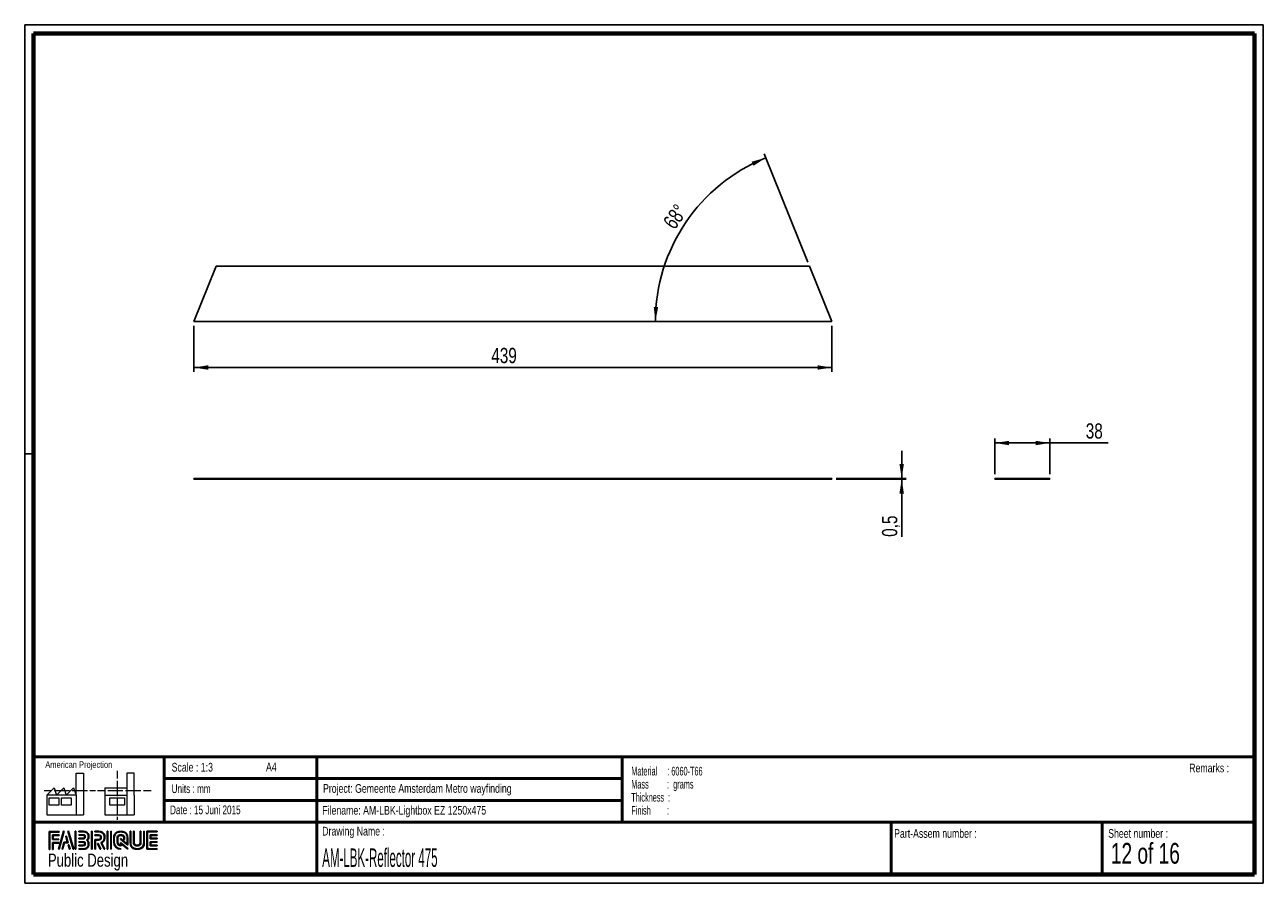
# Paper-space layout 'Reflector Side' of a CAD drawing. Header units: millimetres. Extents: x 7 to 291, y 7 to 204.
import ezdxf

# ---------------------------------------------------------------- set-up
doc = ezdxf.new("R2010")
doc.units = ezdxf.units.MM
for name, color, linetype in [('LAYER1', 7, 'Continuous'), ('LAYER2', 7, 'Continuous'), ('LOGO', 7, 'Continuous')]:
    doc.layers.add(name, color=color, linetype=linetype)
doc.styles.add('SLDTEXTSTYLE0', font='TXT', dxfattribs={"width": 0.7})
doc.styles.add('SLDTEXTSTYLE1', font='TXT', dxfattribs={"width": 0.75})
doc.styles.add('SLDTEXTSTYLE12', font='TXT', dxfattribs={"width": 0.6875})
doc.styles.add('SLDTEXTSTYLE2', font='TXT', dxfattribs={"width": 0.697368})
doc.styles.add('SLDTEXTSTYLE5', font='TXT', dxfattribs={"width": 0.55})
doc.styles.add('SLDTEXTSTYLE6', font='TXT', dxfattribs={"width": 0.605})
doc.styles.add('SLDTEXTSTYLE7', font='TXT', dxfattribs={"width": 0.549})
doc.styles.add('SLDTEXTSTYLE8', font='TXT', dxfattribs={"width": 0.467045})
doc.dimstyles.new('SLDDIMSTYLE11', dxfattribs={"dimtxt": 3.5, "dimasz": 3.302, "dimexe": 0, "dimexo": 0.0625, "dimgap": 0.875, "dimtad": 1, "dimdec": 1, "dimlfac": 3, "dimrnd": 1e-09, "dimzin": 12, "dimdsep": 46, "dimtxsty": 'SLDTEXTSTYLE1', "dimsah": 1, "dimcen": 0.09, "dimadec": 0, "dimazin": 3, "dimtfac": 1, "dimtdec": 1, "dimtofl": 0, "dimtmove": 0, "dimatfit": 3, "dimfxl": 1, "dimfrac": 2, "dimtolj": 1, "dimtzin": 12, "dimarcsym": 0})
doc.dimstyles.new('SLDDIMSTYLE16', dxfattribs={"dimtxt": 3.5, "dimasz": 3.302, "dimexe": 0, "dimexo": 0.0625, "dimgap": 0.875, "dimtad": 1, "dimdec": 4, "dimlfac": 3, "dimzin": 12, "dimdsep": 46, "dimtxsty": 'SLDTEXTSTYLE1', "dimsah": 1, "dimcen": 0.09, "dimazin": 3, "dimtfac": 1, "dimtofl": 0, "dimtmove": 0, "dimatfit": 3, "dimfxl": 1, "dimfrac": 2, "dimtolj": 1, "dimtzin": 12, "dimarcsym": 0})
doc.dimstyles.new('SLDDIMSTYLE19', dxfattribs={"dimtxt": 3.5, "dimasz": 3.302, "dimexe": 0, "dimexo": 0.0625, "dimgap": 0.875, "dimtad": 1, "dimdec": 1, "dimlfac": 3, "dimrnd": 1e-09, "dimdsep": 46, "dimtxsty": 'SLDTEXTSTYLE1', "dimsah": 1, "dimcen": 0.09, "dimadec": 0, "dimazin": 2, "dimtfac": 1, "dimtdec": 1, "dimtmove": 0, "dimatfit": 0, "dimfxl": 1, "dimfrac": 2, "dimtolj": 1, "dimtzin": 12, "dimarcsym": 0})

# ---------------------------------------------------------------- blocks, each defined once
blk = doc.blocks.new('SW_NOTE_0_49')
at = {"layer": 'LOGO', "color": 0, "char_height": 2, "attachment_point": 1}
for s, insert, style in [('Material     : 6060-T66', (0, 2.58), 'SLDTEXTSTYLE6'), ('Mass         :  grams', (0, -0.42), 'SLDTEXTSTYLE5'), ('Thickness  :', (0, -3.42), 'SLDTEXTSTYLE6'), ('Finish        :', (0, -6.42), 'SLDTEXTSTYLE7')]:
    blk.add_mtext(s, dxfattribs=dict(at, insert=insert, style=style))
blk = doc.blocks.new('_D_46')
at = {"layer": 'LOGO'}
for p, q in [((207.66, 99.68), (207.66, 106.03)), ((192.66, 99.68), (208.66, 99.68)), ((192.66, 99.51), (208.66, 99.51)), ((207.66, 99.68), (207.66, 99.51)), ((207.66, 99.51), (207.66, 86.28))]:
    blk.add_line(p, q, dxfattribs=at)
for points in [[(207.66, 99.68), (208.17, 102.98), (207.15, 102.98)], [(207.66, 99.51), (207.15, 96.21), (208.17, 96.21)]]:
    blk.add_solid(points, dxfattribs=at)
at = {"layer": 'LOGO', "insert": (203.15, 86.28), "char_height": 3.5, "attachment_point": 1, "rotation": 90, "style": 'SLDTEXTSTYLE1'}
blk.add_mtext('0,5', dxfattribs=at)
blk = doc.blocks.new('_D_47')
at = {"layer": 'LOGO'}
for p, q in [((45.32, 134.72), (45.32, 124.13)), ((191.66, 134.72), (191.66, 124.13)), ((191.66, 125.13), (45.32, 125.13))]:
    blk.add_line(p, q, dxfattribs=at)
for points in [[(45.32, 125.13), (48.63, 124.62), (48.63, 125.64)], [(191.66, 125.13), (188.36, 125.64), (188.36, 124.62)]]:
    blk.add_solid(points, dxfattribs=at)
at = {"layer": 'LOGO', "insert": (113.55, 129.64), "char_height": 3.5, "attachment_point": 1, "style": 'SLDTEXTSTYLE1'}
blk.add_mtext('439', dxfattribs=at)
blk = doc.blocks.new('_D_48')
at = {"layer": 'LOGO'}
blk.add_line((186.17, 149.31), (176.12, 174.18), dxfattribs=at)
blk.add_arc((191.66, 135.72), 40.48, 112, 180, dxfattribs=at)
for points in [[(176.49, 173.25), (173.27, 172.36), (173.69, 171.43)], [(151.18, 135.72), (151.82, 139), (150.8, 139.04)]]:
    blk.add_solid(points, dxfattribs=at)
at = {"layer": 'LOGO', "insert": (152.74, 158.58), "char_height": 3.5, "attachment_point": 1, "rotation": 55.0981, "style": 'SLDTEXTSTYLE1'}
blk.add_mtext('68°', dxfattribs=at)
blk = doc.blocks.new('_D_49')
at = {"layer": 'LOGO'}
for p, q in [((229, 100.68), (229, 108.81)), ((241.66, 100.68), (241.66, 108.81)), ((241.66, 107.81), (229, 107.81)), ((241.66, 107.81), (255.04, 107.81))]:
    blk.add_line(p, q, dxfattribs=at)
for points in [[(229, 107.81), (232.3, 107.3), (232.3, 108.31)], [(241.66, 107.81), (238.36, 108.31), (238.36, 107.3)]]:
    blk.add_solid(points, dxfattribs=at)
at = {"layer": 'LOGO', "insert": (249.87, 112.32), "char_height": 3.5, "attachment_point": 1, "style": 'SLDTEXTSTYLE1'}
blk.add_mtext('38', dxfattribs=at)

psp = doc.layouts.new('Reflector Side')

# ---------------------------------------------------------------- hatches: boundary and pattern name
at = {"layer": 'LOGO'}
for points in [[(12.155576, 14.551342), (12.293747, 14.551342), (12.293747, 18.536867), (14.491709, 18.536867), (14.491709, 18.674601), (12.155576, 18.674601)], [(13.054869, 16.924666), (13.054869, 17.755443), (14.491709, 17.755443), (14.491709, 17.893702), (12.916786, 17.893702), (12.916786, 16.786407), (14.355638, 16.786407), (14.355638, 16.924666)], [(15.62158, 18.697376), (15.478684, 18.697376), (14.298935, 14.574117), (14.441481, 14.574117)], [(15.256857, 14.574117), (15.668658, 16.085337), (16.50311, 16.085337), (16.108023, 17.580806), (15.960401, 17.580806), (16.324074, 16.223596), (15.562952, 16.223596), (15.116586, 14.574117)], [(17.783316, 14.574117), (16.603217, 18.697376), (16.456208, 18.697376), (17.638494, 14.574117)], [(18.284547, 14.574117), (18.284547, 18.697376), (18.146201, 18.697376), (18.146201, 14.574117)], [(21.987954, 14.574117), (21.987954, 18.697376), (21.849695, 18.697376), (21.849695, 14.574117)], [(25.63562, 14.574117), (25.63562, 18.697376), (25.497624, 18.697376), (25.497624, 14.574117)], [(26.420107, 14.574117), (26.420107, 18.697376), (26.282198, 18.697376), (26.282198, 14.574117)], [(35.497838, 17.09585), (35.497838, 17.778218), (36.928815, 17.778218), (36.928815, 17.916477), (35.359229, 17.916477), (35.359229, 16.957417), (36.928815, 16.957417), (36.928815, 17.09585)], [(13.054869, 14.551342), (13.054869, 16.005334), (14.355638, 16.005334), (14.355638, 16.143067), (12.916786, 16.143067), (12.916786, 14.551342)], [(16.954901, 14.574117), (16.681797, 15.561354), (16.534087, 15.561354), (16.814805, 14.574117)], [(24.036545, 14.574117), (23.377979, 15.916276), (23.224144, 15.916276), (23.882798, 14.574117)], [(36.928815, 15.356066), (36.928815, 15.4945), (35.497838, 15.4945), (35.497838, 16.176868), (36.928815, 16.176868), (36.928815, 16.314951), (35.359229, 16.314951), (35.359229, 15.356066)]]:
    psp.add_hatch(color=256, dxfattribs=at).paths.add_polyline_path(points, flags=0)
h = psp.add_hatch(color=256, dxfattribs=at)
edge = h.paths.add_edge_path(flags=0)
edge.add_line((18.997192, 14.574117), (20.004205, 14.574117))
edge.add_spline(control_points=[(20.004205, 14.574117), (20.698386, 14.574117), (21.262709, 15.140278), (21.262709, 15.835771), (21.262709, 16.128915), (21.148252, 16.410332), (20.945764, 16.639247), (21.148252, 16.867636), (21.262709, 17.149229), (21.262709, 17.442547), (21.262709, 18.137341), (20.698386, 18.702626), (20.004205, 18.702626)], knot_values=[0, 0, 0, 0, 1, 2, 3, 4, 5, 6, 7, 8, 9, 10, 10, 10, 10], weights=[1, 1, 1, 1, 1, 1, 1, 1, 1, 1, 1, 1, 1], degree=3, periodic=0)
edge.add_line((20.004205, 18.702626), (18.997192, 18.702626))
edge.add_line((18.997192, 18.702626), (18.997192, 18.564542))
edge.add_line((18.997192, 18.564542), (20.004205, 18.564542))
edge.add_spline(control_points=[(20.004205, 18.564542), (20.622081, 18.564542), (21.124713, 18.061211), (21.124713, 17.442547), (21.124713, 17.16533), (21.012093, 16.897038), (20.80803, 16.687025)], knot_values=[0, 0, 0, 0, 1, 2, 3, 4, 4, 4, 4], weights=[1, 1, 1, 1, 1, 1, 1], degree=3, periodic=0)
edge.add_line((20.80803, 16.687025), (20.761127, 16.639247))
edge.add_line((20.761127, 16.639247), (20.80803, 16.590769))
edge.add_spline(control_points=[(20.80803, 16.590769), (21.012093, 16.380931), (21.124713, 16.112639), (21.124713, 15.835771), (21.124713, 15.216233), (20.622081, 14.712376), (20.004205, 14.712376)], knot_values=[0, 0, 0, 0, 1, 2, 3, 4, 4, 4, 4], weights=[1, 1, 1, 1, 1, 1, 1], degree=3, periodic=0)
edge.add_line((20.004205, 14.712376), (18.997192, 14.712376))
edge.add_line((18.997192, 14.712376), (18.997192, 14.574117))
h = psp.add_hatch(color=256, dxfattribs=at)
edge = h.paths.add_edge_path(flags=0)
edge.add_line((18.997192, 16.957067), (20.002192, 16.957067))
edge.add_spline(control_points=[(20.002192, 16.957067), (20.254646, 16.988394), (20.438232, 17.196832), (20.438232, 17.442022), (20.438232, 17.711889), (20.224106, 17.923827), (19.950389, 17.923827)], knot_values=[0, 0, 0, 0, 1, 2, 3, 4, 4, 4, 4], weights=[1, 1, 1, 1, 1, 1, 1], degree=3, periodic=0)
edge.add_line((19.950389, 17.923827), (18.997192, 17.923827))
edge.add_line((18.997192, 17.923827), (18.997192, 17.785569))
edge.add_line((18.997192, 17.785569), (19.950389, 17.785569))
edge.add_spline(control_points=[(19.950389, 17.785569), (20.146489, 17.785569), (20.300236, 17.634709), (20.300236, 17.442022), (20.300236, 17.266311), (20.168453, 17.116852), (19.993092, 17.09445)], knot_values=[0, 0, 0, 0, 1, 2, 3, 4, 4, 4, 4], weights=[1, 1, 1, 1, 1, 1, 1], degree=3, periodic=0)
edge.add_line((19.993092, 17.09445), (18.997192, 17.094975))
edge.add_line((18.997192, 17.094975), (18.997192, 16.957067))
h = psp.add_hatch(color=256, dxfattribs=at)
edge = h.paths.add_edge_path(flags=0)
edge.add_line((24.757853, 14.574117), (24.911337, 14.574117))
edge.add_line((24.911337, 14.574117), (24.186792, 16.04946))
edge.add_spline(control_points=[(24.186792, 16.04946), (24.64252, 16.292725), (24.938114, 16.76683), (24.938114, 17.287312), (24.938114, 18.064711), (24.306674, 18.697376), (23.530676, 18.697376)], knot_values=[0, 0, 0, 0, 1, 2, 3, 4, 4, 4, 4], weights=[1, 1, 1, 1, 1, 1, 1], degree=3, periodic=0)
edge.add_line((23.530676, 18.697376), (22.634095, 18.697376))
edge.add_line((22.634095, 18.697376), (22.634095, 18.559642))
edge.add_line((22.634095, 18.559642), (23.530676, 18.559642))
edge.add_spline(control_points=[(23.530676, 18.559642), (24.23072, 18.559642), (24.800205, 17.988756), (24.800205, 17.287312), (24.800205, 16.796057), (24.513362, 16.343828), (24.06866, 16.13539)], knot_values=[0, 0, 0, 0, 1, 2, 3, 4, 4, 4, 4], weights=[1, 1, 1, 1, 1, 1, 1], degree=3, periodic=0)
edge.add_line((24.06866, 16.13539), (24.005043, 16.105638))
edge.add_line((24.005043, 16.105638), (24.757853, 14.574117))
h = psp.add_hatch(color=256, dxfattribs=at)
edge = h.paths.add_edge_path(flags=0)
edge.add_line((22.634095, 17.778218), (23.476597, 17.778218))
edge.add_spline(control_points=[(23.476597, 17.778218), (23.744014, 17.778218), (23.96129, 17.558229), (23.96129, 17.287312), (23.96129, 17.016745), (23.744014, 16.796407), (23.476597, 16.796407)], knot_values=[0, 0, 0, 0, 1, 2, 3, 4, 4, 4, 4], weights=[1, 1, 1, 1, 1, 1, 1], degree=3, periodic=0)
edge.add_line((23.476597, 16.796407), (22.634095, 16.796407))
edge.add_line((22.634095, 16.796407), (22.634095, 14.574117))
edge.add_line((22.634095, 14.574117), (22.772091, 14.574117))
edge.add_line((22.772091, 14.574117), (22.772091, 16.658673))
edge.add_line((22.772091, 16.658673), (23.476597, 16.658673))
edge.add_spline(control_points=[(23.476597, 16.658673), (23.820144, 16.658673), (24.099461, 16.940441), (24.099461, 17.287312), (24.099461, 17.634009), (23.820144, 17.916477), (23.476597, 17.916477)], knot_values=[0, 0, 0, 0, 1, 2, 3, 4, 4, 4, 4], weights=[1, 1, 1, 1, 1, 1, 1], degree=3, periodic=0)
edge.add_line((23.476597, 17.916477), (22.634095, 17.916477))
edge.add_line((22.634095, 17.916477), (22.634095, 17.778218))
h = psp.add_hatch(color=256, dxfattribs=at)
edge = h.paths.add_edge_path(flags=0)
edge.add_line((30.22642, 15.560479), (30.226945, 17.065398))
edge.add_spline(control_points=[(30.226945, 17.065398), (30.226945, 17.96548), (29.4961, 18.697376), (28.598031, 18.697376), (27.699087, 18.697376), (26.968066, 17.96548), (26.968066, 17.065398)], knot_values=[0, 0, 0, 0, 1, 2, 3, 4, 4, 4, 4], weights=[1, 1, 1, 1, 1, 1, 1], degree=3, periodic=0)
edge.add_line((26.968066, 17.065398), (26.968066, 16.20627))
edge.add_spline(control_points=[(26.968066, 16.20627), (26.968066, 15.306538), (27.698649, 14.574117), (28.596981, 14.574117)], knot_values=[1, 1, 1, 1, 2, 2, 2, 2], weights=[1, 1, 1, 1], degree=3, periodic=0)
edge.add_line((28.596981, 14.574117), (28.596981, 14.712376))
edge.add_spline(control_points=[(28.596981, 14.712376), (27.774779, 14.712376), (27.106325, 15.382843), (27.106325, 16.20627)], knot_values=[3, 3, 3, 3, 4, 4, 4, 4], weights=[1, 1, 1, 1], degree=3, periodic=0)
edge.add_line((27.106325, 16.20627), (27.106325, 17.065398))
edge.add_spline(control_points=[(27.106325, 17.065398), (27.106325, 17.88935), (27.775392, 18.559642), (28.598031, 18.559642), (29.41997, 18.559642), (30.088599, 17.88935), (30.088599, 17.065398)], knot_values=[0, 0, 0, 0, 1, 2, 3, 4, 4, 4, 4], weights=[1, 1, 1, 1, 1, 1, 1], degree=3, periodic=0)
edge.add_spline(control_points=[(30.088599, 17.065398), (30.088599, 16.066436), (30.088599, 15.840147), (29.894425, 15.988381), (28.526714, 17.052798)], knot_values=[0, 0, 0, 0, 1, 2, 2, 2, 2], weights=[1, 1, 1, 1, 1], degree=3, periodic=0)
edge.add_line((28.526714, 17.052798), (28.526714, 16.886712))
edge.add_line((28.526714, 16.886712), (30.22642, 15.560479))
h = psp.add_hatch(color=256, dxfattribs=at)
edge = h.paths.add_edge_path(flags=0)
edge.add_line((30.22642, 14.574117), (30.22642, 14.766104))
edge.add_line((30.22642, 14.766104), (28.526714, 16.13329))
edge.add_line((28.526714, 16.13329), (28.526714, 15.508151))
edge.add_spline(control_points=[(28.526714, 15.508151), (28.168991, 15.544553), (27.885649, 15.838747), (27.885649, 16.208195)], knot_values=[0, 0, 0, 0, 1, 1, 1, 1], weights=[1, 1, 1, 1], degree=3, periodic=0)
edge.add_line((27.885649, 16.208195), (27.886436, 17.063998))
edge.add_spline(control_points=[(27.886436, 17.063998), (27.886436, 17.457073), (28.205831, 17.777343), (28.598031, 17.777343), (28.989968, 17.777343), (29.309275, 17.457073), (29.309275, 17.063998)], knot_values=[0, 0, 0, 0, 1, 2, 3, 4, 4, 4, 4], weights=[1, 1, 1, 1, 1, 1, 1], degree=3, periodic=0)
edge.add_line((29.309275, 17.063998), (29.308488, 16.826508))
edge.add_line((29.308488, 16.826508), (29.446572, 16.825983))
edge.add_line((29.446572, 16.825983), (29.447097, 17.063648))
edge.add_spline(control_points=[(29.447097, 17.063648), (29.447097, 17.533203), (29.066098, 17.915077), (28.598031, 17.915077), (28.129614, 17.915077), (27.74844, 17.533203), (27.74844, 17.063998)], knot_values=[0, 0, 0, 0, 1, 2, 3, 4, 4, 4, 4], weights=[1, 1, 1, 1, 1, 1, 1], degree=3, periodic=0)
edge.add_line((27.74844, 17.063998), (27.74739, 16.208195))
edge.add_spline(control_points=[(27.74739, 16.208195), (27.74739, 15.738465), (28.127864, 15.355891), (28.595231, 15.355891)], knot_values=[0, 0, 0, 0, 1, 1, 1, 1], weights=[1, 1, 1, 1], degree=3, periodic=0)
edge.add_line((28.595231, 15.355891), (28.66436, 15.355891))
edge.add_line((28.66436, 15.355891), (28.66436, 15.853798))
edge.add_line((28.66436, 15.853798), (30.22642, 14.574117))
h = psp.add_hatch(color=256, dxfattribs=at)
edge = h.paths.add_edge_path(flags=0)
edge.add_line((30.726339, 18.697376), (30.726339, 16.20627))
edge.add_spline(control_points=[(30.726339, 16.20627), (30.726339, 15.306538), (31.45701, 14.574117), (32.355079, 14.574117), (33.25411, 14.574117), (33.984956, 15.306538), (33.984956, 16.20627)], knot_values=[0, 0, 0, 0, 1, 2, 3, 4, 4, 4, 4], weights=[1, 1, 1, 1, 1, 1, 1], degree=3, periodic=0)
edge.add_line((33.984956, 16.20627), (33.984956, 18.697376))
edge.add_line((33.984956, 18.697376), (33.84696, 18.697376))
edge.add_line((33.84696, 18.697376), (33.84696, 16.20627))
edge.add_spline(control_points=[(33.84696, 16.20627), (33.84696, 15.382843), (33.17763, 14.712376), (32.355079, 14.712376), (31.533052, 14.712376), (30.864073, 15.382843), (30.864073, 16.20627)], knot_values=[0, 0, 0, 0, 1, 2, 3, 4, 4, 4, 4], weights=[1, 1, 1, 1, 1, 1, 1], degree=3, periodic=0)
edge.add_line((30.864073, 16.20627), (30.864073, 18.697376))
edge.add_line((30.864073, 18.697376), (30.726339, 18.697376))
h = psp.add_hatch(color=256, dxfattribs=at)
edge = h.paths.add_edge_path(flags=0)
edge.add_line((31.506188, 18.697376), (31.506188, 16.208195))
edge.add_spline(control_points=[(31.506188, 16.208195), (31.506188, 15.738815), (31.886924, 15.356591), (32.355079, 15.356591), (32.823496, 15.356591), (33.204494, 15.738815), (33.204494, 16.208195)], knot_values=[0, 0, 0, 0, 1, 2, 3, 4, 4, 4, 4], weights=[1, 1, 1, 1, 1, 1, 1], degree=3, periodic=0)
edge.add_line((33.204494, 16.208195), (33.204494, 18.697376))
edge.add_line((33.204494, 18.697376), (33.066586, 18.697376))
edge.add_line((33.066586, 18.697376), (33.066586, 16.208195))
edge.add_spline(control_points=[(33.066586, 16.208195), (33.066586, 15.81477), (32.747016, 15.494675), (32.355079, 15.494675), (31.962792, 15.494675), (31.643922, 15.81477), (31.643922, 16.208195)], knot_values=[0, 0, 0, 0, 1, 2, 3, 4, 4, 4, 4], weights=[1, 1, 1, 1, 1, 1, 1], degree=3, periodic=0)
edge.add_line((31.643922, 16.208195), (31.643922, 18.697376))
edge.add_line((31.643922, 18.697376), (31.506188, 18.697376))
h = psp.add_hatch(color=256, dxfattribs=at)
edge = h.paths.add_edge_path(flags=0)
edge.add_line((36.928815, 14.573592), (36.928815, 14.711676))
edge.add_spline(control_points=[(36.928815, 14.711676), (34.865961, 14.711676), (34.736278, 14.711676), (34.736278, 14.842584), (34.736278, 18.428734), (34.736278, 18.559642)], knot_values=[0, 0, 0, 0, 1, 2, 3, 3, 3, 3], weights=[1, 1, 1, 1, 1, 1], degree=3, periodic=0)
edge.add_line((34.736278, 18.559642), (36.928815, 18.559642))
edge.add_line((36.928815, 18.559642), (36.928815, 18.697376))
edge.add_line((36.928815, 18.697376), (34.597932, 18.697376))
edge.add_line((34.597932, 18.697376), (34.597932, 14.573592))
edge.add_line((34.597932, 14.573592), (36.928815, 14.573592))
h = psp.add_hatch(color=256, dxfattribs=at)
edge = h.paths.add_edge_path(flags=0)
edge.add_line((18.997192, 15.346616), (19.950389, 15.346616))
edge.add_spline(control_points=[(19.950389, 15.346616), (20.219556, 15.346616), (20.438232, 15.565905), (20.438232, 15.835771), (20.438232, 16.105813), (20.224106, 16.317402), (19.950389, 16.317402), (19.950214, 16.317402), (18.997017, 16.315476)], knot_values=[0, 0, 0, 0, 1, 2, 3, 4, 5, 6, 6, 6, 6], weights=[1, 1, 1, 1, 1, 1, 1, 1, 1], degree=3, periodic=0)
edge.add_line((18.997017, 16.315476), (18.997192, 16.177393))
edge.add_line((18.997192, 16.177393), (19.950389, 16.179318))
edge.add_spline(control_points=[(19.950389, 16.179318), (20.146489, 16.179318), (20.300236, 16.028283), (20.300236, 15.835771), (20.300236, 15.642034), (20.143339, 15.484349), (19.950389, 15.484349)], knot_values=[0, 0, 0, 0, 1, 2, 3, 4, 4, 4, 4], weights=[1, 1, 1, 1, 1, 1, 1], degree=3, periodic=0)
edge.add_line((19.950389, 15.484349), (18.997192, 15.484349))
edge.add_line((18.997192, 15.484349), (18.997192, 15.346616))

# ---------------------------------------------------------------- linework, layer by layer
at = {"color": 7, "linetype": 'Continuous', "lineweight": 25}
for p, q in [((45.324449, 135.717873), (50.442114, 148.38454)), ((186.540117, 148.38454), (50.442114, 148.38454)), ((186.540117, 148.38454), (191.657782, 135.717873)), ((191.657782, 135.717873), (45.324449, 135.717873)), ((191.657782, 99.679736), (45.324449, 99.679736)), ((45.324449, 99.679736), (45.324449, 99.513069)), ((191.657782, 99.513069), (45.324449, 99.513069)), ((191.657782, 99.679736), (191.657782, 99.513069)), ((228.99621, 99.679736), (228.99621, 99.513069)), ((241.662877, 99.679736), (228.99621, 99.679736)), ((241.662877, 99.513069), (228.99621, 99.513069)), ((241.662877, 99.679736), (241.662877, 99.513069))]:
    psp.add_line(p, q, dxfattribs=at)
at = {"layer": 'LAYER1', "lineweight": 50}
for p, q in [((8.569641, 35.783909), (288.569641, 35.783909)), ((38.569641, 35.783909), (38.569641, 20.783909)), ((73.569641, 35.783909), (73.569641, 8.783909)), ((143.569641, 35.783909), (143.569641, 20.783909)), ((38.569641, 30.783909), (143.569641, 30.783909)), ((38.569641, 25.783909), (143.569641, 25.783909)), ((8.569641, 20.783909), (288.569641, 20.783909)), ((205.222477, 8.783909), (205.222477, 20.783909)), ((253.650911, 8.783909), (253.650911, 20.783909))]:
    psp.add_line(p, q, dxfattribs=at)
at = {"layer": 'LAYER2', "lineweight": 70}
for p, q in [((8.569641, 8.783909), (8.569641, 201.783909)), ((8.569641, 201.783909), (288.569641, 201.783909)), ((288.569641, 201.783909), (288.569641, 8.783909)), ((288.569641, 8.783909), (8.569641, 8.783909))]:
    psp.add_line(p, q, dxfattribs=at)
at = {"layer": 'LOGO'}
for p, q in [((6.569641, 203.783909), (290.569641, 203.783909)), ((6.569641, 203.783909), (6.569641, 6.783909)), ((290.569641, 203.783909), (290.569641, 6.783909)), ((6.569641, 105.283909), (8.621537, 105.283909)), ((6.569641, 6.783909), (290.569641, 6.783909))]:
    psp.add_line(p, q, dxfattribs=at)
at = {"layer": 'LOGO', "color": 7, "linetype": 'Continuous', "lineweight": 18}
for p, q in [((18.320827, 26.971098), (18.320827, 32.036143)), ((18.320827, 32.036143), (20.002717, 32.036143)), ((20.002717, 32.036143), (20.002717, 22.470411)), ((27.732829, 32.596011), (27.732829, 30.83891)), ((31.654195, 32.031732), (29.972304, 32.031732)), ((29.972304, 32.031732), (29.972304, 22.466)), ((31.654195, 26.966766), (31.654195, 32.031732)), ((11.593265, 26.971098), (13.275156, 28.659446)), ((13.275156, 28.659446), (13.837466, 26.971098)), ((13.837466, 26.971098), (15.519356, 28.659446)), ((15.519356, 28.659446), (16.081352, 26.971098)), ((16.081352, 26.971098), (17.763242, 28.659446)), ((17.763242, 28.659446), (18.320827, 26.971098)), ((24.926633, 28.655036), (24.926633, 26.966766)), ((24.926633, 28.655036), (29.972304, 28.655036)), ((27.732829, 30.251635), (27.732829, 28.489887)), ((27.732829, 28.489887), (27.732829, 26.728218)), ((10.980867, 28.099735), (12.735999, 28.099735)), ((18.320827, 26.971098), (11.593265, 26.971098)), ((11.593265, 26.971098), (11.593265, 22.470411)), ((12.155576, 26.411465), (14.399461, 26.411465)), ((12.155576, 24.723117), (12.155576, 26.411465)), ((13.320991, 28.099735), (15.075966, 28.099735)), ((14.399461, 26.411465), (14.399461, 24.723117)), ((14.957046, 26.411465), (17.201247, 26.411465)), ((14.957046, 24.723117), (14.957046, 26.411465)), ((15.075966, 28.099735), (16.830941, 28.099735)), ((17.201247, 26.411465), (17.201247, 24.723117)), ((17.415933, 28.099735), (19.171065, 28.099735)), ((18.320827, 26.971098), (18.320827, 22.470411)), ((19.171065, 28.099735), (20.92604, 28.099735)), ((21.511032, 28.099735), (22.808913, 28.099735)), ((23.244743, 28.095324), (24.995229, 28.095324)), ((24.926633, 26.966766), (29.972304, 26.966766)), ((24.926633, 26.966766), (24.926633, 22.466)), ((25.580221, 28.095324), (27.335195, 28.095324)), ((26.050939, 26.407055), (29.41472, 26.407055)), ((26.050939, 24.718707), (26.050939, 26.407055)), ((27.335195, 28.095324), (29.090249, 28.095324)), ((27.732829, 26.140863), (27.732829, 24.379273)), ((29.41472, 26.407055), (29.41472, 24.718707)), ((29.675241, 28.095324), (31.430295, 28.095324)), ((31.430295, 28.095324), (33.18527, 28.095324)), ((31.654195, 26.966766), (31.654195, 22.466)), ((33.770261, 28.095324), (35.525236, 28.095324)), ((14.399461, 24.723117), (12.155576, 24.723117)), ((17.201247, 24.723117), (14.957046, 24.723117)), ((29.41472, 24.718707), (26.050939, 24.718707)), ((27.732829, 24.379273), (27.732829, 22.617525)), ((11.593265, 22.470411), (18.320827, 22.470411)), ((18.320827, 22.470411), (20.002717, 22.470411)), ((24.926633, 22.466), (31.654195, 22.466)), ((27.732829, 22.030171), (27.732829, 21.34201))]:
    psp.add_line(p, q, dxfattribs=at)
at = {"layer": 'LOGO', "color": 7, "linetype": 'Continuous', "lineweight": 25}
for p, q in [((14.491709, 18.674601), (12.155576, 18.674601)), ((15.478684, 18.697376), (14.298935, 14.574117)), ((14.441481, 14.574117), (15.62158, 18.697376))]:
    psp.add_line(p, q, dxfattribs=at)
at = {"layer": 'LOGO', "color": 7, "lineweight": 25}
for p, q in [((12.155576, 18.674601), (12.155576, 14.551342)), ((12.293747, 18.536867), (14.491709, 18.536867)), ((12.293747, 14.551342), (12.293747, 18.536867)), ((14.491709, 17.893702), (12.916786, 17.893702)), ((12.916786, 17.893702), (12.916786, 16.786407)), ((13.054869, 16.924666), (13.054869, 17.755443)), ((13.054869, 17.755443), (14.491709, 17.755443)), ((14.491709, 18.536867), (14.491709, 18.674601)), ((14.491709, 17.755443), (14.491709, 17.893702)), ((15.62158, 18.697376), (15.478684, 18.697376)), ((16.108023, 17.580806), (15.960401, 17.580806)), ((15.960401, 17.580806), (16.324074, 16.223596)), ((16.50311, 16.085337), (16.108023, 17.580806)), ((16.456208, 18.697376), (17.638494, 14.574117)), ((16.603217, 18.697376), (16.456208, 18.697376)), ((17.783316, 14.574117), (16.603217, 18.697376)), ((18.146201, 18.697376), (18.146201, 14.574117)), ((18.284547, 18.697376), (18.146201, 18.697376)), ((18.284547, 14.574117), (18.284547, 18.697376)), ((18.997192, 18.702626), (18.997192, 18.564542)), ((20.004205, 18.702626), (18.997192, 18.702626)), ((18.997192, 18.564542), (20.004205, 18.564542)), ((18.997192, 17.923827), (18.997192, 17.785569)), ((19.950389, 17.923827), (18.997192, 17.923827)), ((18.997192, 17.785569), (19.950389, 17.785569)), ((19.993092, 17.09445), (18.997192, 17.094975)), ((18.997192, 17.094975), (18.997192, 16.957067)), ((21.849695, 18.697376), (21.849695, 14.574117)), ((21.987954, 18.697376), (21.849695, 18.697376)), ((21.987954, 14.574117), (21.987954, 18.697376)), ((23.530676, 18.697376), (22.634095, 18.697376)), ((22.634095, 18.697376), (22.634095, 18.559642)), ((22.634095, 18.559642), (23.530676, 18.559642)), ((23.476597, 17.916477), (22.634095, 17.916477)), ((22.634095, 17.916477), (22.634095, 17.778218)), ((23.476597, 17.916477), (22.634095, 17.916477)), ((22.634095, 17.916477), (22.634095, 17.778218)), ((22.634095, 17.778218), (23.476597, 17.778218)), ((22.634095, 17.778218), (23.476597, 17.778218)), ((25.497624, 18.697376), (25.497624, 14.574117)), ((25.63562, 18.697376), (25.497624, 18.697376)), ((25.63562, 14.574117), (25.63562, 18.697376)), ((26.282198, 18.697376), (26.282198, 14.574117)), ((26.420107, 18.697376), (26.282198, 18.697376)), ((26.420107, 14.574117), (26.420107, 18.697376)), ((26.968066, 17.065398), (26.968066, 16.20627)), ((26.968066, 17.065398), (26.968066, 16.20627)), ((27.106325, 16.20627), (27.106325, 17.065398)), ((27.106325, 16.20627), (27.106325, 17.065398)), ((27.74844, 17.063998), (27.74739, 16.208195)), ((27.885649, 16.208195), (27.886436, 17.063998)), ((28.526714, 17.052798), (28.526714, 16.886712)), ((28.526714, 17.052798), (28.526714, 16.886712)), ((29.309275, 17.063998), (29.308488, 16.826508)), ((29.446572, 16.825983), (29.447097, 17.063648)), ((30.22642, 15.560479), (30.226945, 17.065398)), ((30.22642, 15.560479), (30.226945, 17.065398)), ((30.864073, 18.697376), (30.726339, 18.697376)), ((30.726339, 18.697376), (30.726339, 16.20627)), ((30.864073, 18.697376), (30.726339, 18.697376)), ((30.726339, 18.697376), (30.726339, 16.20627)), ((30.864073, 16.20627), (30.864073, 18.697376)), ((30.864073, 16.20627), (30.864073, 18.697376)), ((31.643922, 18.697376), (31.506188, 18.697376)), ((31.506188, 18.697376), (31.506188, 16.208195)), ((31.643922, 18.697376), (31.506188, 18.697376)), ((31.506188, 18.697376), (31.506188, 16.208195)), ((31.643922, 16.208195), (31.643922, 18.697376)), ((31.643922, 16.208195), (31.643922, 18.697376)), ((33.066586, 18.697376), (33.066586, 16.208195)), ((33.204494, 18.697376), (33.066586, 18.697376)), ((33.066586, 18.697376), (33.066586, 16.208195)), ((33.204494, 18.697376), (33.066586, 18.697376)), ((33.204494, 16.208195), (33.204494, 18.697376)), ((33.204494, 16.208195), (33.204494, 18.697376)), ((33.84696, 18.697376), (33.84696, 16.20627)), ((33.984956, 18.697376), (33.84696, 18.697376)), ((33.84696, 18.697376), (33.84696, 16.20627)), ((33.984956, 18.697376), (33.84696, 18.697376)), ((33.984956, 16.20627), (33.984956, 18.697376)), ((33.984956, 16.20627), (33.984956, 18.697376)), ((36.928815, 18.697376), (34.597932, 18.697376)), ((34.597932, 18.697376), (34.597932, 14.573592)), ((36.928815, 18.697376), (34.597932, 18.697376)), ((34.597932, 18.697376), (34.597932, 14.573592)), ((34.736278, 18.559642), (36.928815, 18.559642)), ((34.736278, 18.559642), (36.928815, 18.559642)), ((36.928815, 17.916477), (35.359229, 17.916477)), ((35.359229, 17.916477), (35.359229, 16.957417)), ((36.928815, 17.916477), (35.359229, 17.916477)), ((35.359229, 17.916477), (35.359229, 16.957417)), ((35.497838, 17.09585), (35.497838, 17.778218)), ((35.497838, 17.778218), (36.928815, 17.778218)), ((35.497838, 17.09585), (35.497838, 17.778218)), ((35.497838, 17.778218), (36.928815, 17.778218)), ((36.928815, 17.09585), (35.497838, 17.09585)), ((36.928815, 17.09585), (35.497838, 17.09585)), ((36.928815, 18.559642), (36.928815, 18.697376)), ((36.928815, 18.559642), (36.928815, 18.697376)), ((36.928815, 17.778218), (36.928815, 17.916477)), ((36.928815, 17.778218), (36.928815, 17.916477)), ((36.928815, 16.957417), (36.928815, 17.09585)), ((36.928815, 16.957417), (36.928815, 17.09585)), ((12.155576, 14.551342), (12.293747, 14.551342)), ((12.916786, 16.786407), (14.355638, 16.786407)), ((14.355638, 16.143067), (12.916786, 16.143067)), ((12.916786, 16.143067), (12.916786, 14.551342)), ((12.916786, 14.551342), (13.054869, 14.551342)), ((14.355638, 16.924666), (13.054869, 16.924666)), ((13.054869, 14.551342), (13.054869, 16.005334)), ((13.054869, 16.005334), (14.355638, 16.005334)), ((14.298935, 14.574117), (14.441481, 14.574117)), ((14.355638, 16.786407), (14.355638, 16.924666)), ((14.355638, 16.005334), (14.355638, 16.143067)), ((15.562952, 16.223596), (15.116586, 14.574117)), ((15.116586, 14.574117), (15.256857, 14.574117)), ((15.256857, 14.574117), (15.668658, 16.085337)), ((16.324074, 16.223596), (15.562952, 16.223596)), ((16.534087, 15.561354), (16.814805, 14.574117)), ((16.681797, 15.561354), (16.534087, 15.561354)), ((16.954901, 14.574117), (16.681797, 15.561354)), ((16.814805, 14.574117), (16.954901, 14.574117)), ((17.638494, 14.574117), (17.783316, 14.574117)), ((18.146201, 14.574117), (18.284547, 14.574117)), ((18.997017, 16.315476), (18.997192, 16.177393)), ((18.997192, 16.957067), (20.002192, 16.957067)), ((18.997192, 16.177393), (19.950389, 16.179318)), ((19.950389, 15.484349), (18.997192, 15.484349)), ((18.997192, 15.484349), (18.997192, 15.346616)), ((18.997192, 15.346616), (19.950389, 15.346616)), ((20.004205, 14.712376), (18.997192, 14.712376)), ((18.997192, 14.712376), (18.997192, 14.574117)), ((18.997192, 14.574117), (20.004205, 14.574117)), ((20.80803, 16.687025), (20.761127, 16.639247)), ((20.761127, 16.639247), (20.80803, 16.590769)), ((21.849695, 14.574117), (21.987954, 14.574117)), ((23.476597, 16.796407), (22.634095, 16.796407)), ((22.634095, 16.796407), (22.634095, 14.574117)), ((23.476597, 16.796407), (22.634095, 16.796407)), ((22.634095, 16.796407), (22.634095, 14.574117)), ((22.634095, 14.574117), (22.772091, 14.574117)), ((22.634095, 14.574117), (22.772091, 14.574117)), ((22.772091, 14.574117), (22.772091, 16.658673)), ((22.772091, 16.658673), (23.476597, 16.658673)), ((22.772091, 14.574117), (22.772091, 16.658673)), ((22.772091, 16.658673), (23.476597, 16.658673)), ((23.224144, 15.916276), (23.882798, 14.574117)), ((23.377979, 15.916276), (23.224144, 15.916276)), ((23.224144, 15.916276), (23.882798, 14.574117)), ((23.377979, 15.916276), (23.224144, 15.916276)), ((24.036545, 14.574117), (23.377979, 15.916276)), ((24.036545, 14.574117), (23.377979, 15.916276)), ((23.882798, 14.574117), (24.036545, 14.574117)), ((23.882798, 14.574117), (24.036545, 14.574117)), ((24.06866, 16.13539), (24.005043, 16.105638)), ((24.005043, 16.105638), (24.757853, 14.574117)), ((24.911337, 14.574117), (24.186792, 16.04946)), ((24.757853, 14.574117), (24.911337, 14.574117)), ((25.497624, 14.574117), (25.63562, 14.574117)), ((26.282198, 14.574117), (26.420107, 14.574117)), ((28.526714, 16.886712), (30.22642, 15.560479)), ((28.526714, 16.886712), (30.22642, 15.560479)), ((30.22642, 14.766104), (28.526714, 16.13329)), ((28.526714, 16.13329), (28.526714, 15.508151)), ((28.595231, 15.355891), (28.66436, 15.355891)), ((28.596981, 14.574117), (28.596981, 14.712376)), ((28.596981, 14.574117), (28.596981, 14.712376)), ((28.66436, 15.355891), (28.66436, 15.853798)), ((28.66436, 15.853798), (30.22642, 14.574117)), ((29.308488, 16.826508), (29.446572, 16.825983)), ((30.22642, 14.574117), (30.22642, 14.766104)), ((34.597932, 14.573592), (36.928815, 14.573592)), ((34.597932, 14.573592), (36.928815, 14.573592)), ((35.359229, 16.957417), (36.928815, 16.957417)), ((35.359229, 16.957417), (36.928815, 16.957417)), ((36.928815, 16.314951), (35.359229, 16.314951)), ((35.359229, 16.314951), (35.359229, 15.356066)), ((36.928815, 16.314951), (35.359229, 16.314951)), ((35.359229, 16.314951), (35.359229, 15.356066)), ((35.359229, 15.356066), (36.928815, 15.356066)), ((35.359229, 15.356066), (36.928815, 15.356066)), ((35.497838, 15.4945), (35.497838, 16.176868)), ((35.497838, 16.176868), (36.928815, 16.176868)), ((35.497838, 15.4945), (35.497838, 16.176868)), ((35.497838, 16.176868), (36.928815, 16.176868)), ((36.928815, 15.4945), (35.497838, 15.4945)), ((36.928815, 15.4945), (35.497838, 15.4945)), ((36.928815, 16.176868), (36.928815, 16.314951)), ((36.928815, 16.176868), (36.928815, 16.314951)), ((36.928815, 15.356066), (36.928815, 15.4945)), ((36.928815, 15.356066), (36.928815, 15.4945)), ((36.928815, 14.573592), (36.928815, 14.711676)), ((36.928815, 14.573592), (36.928815, 14.711676))]:
    psp.add_line(p, q, dxfattribs=at)
for points, degree in [([(20.002192, 16.957067), (20.254646, 16.988394), (20.438232, 17.196832), (20.438232, 17.442022), (20.438232, 17.711889), (20.224106, 17.923827), (19.950389, 17.923827)], 3), ([(19.950389, 17.785569), (20.146489, 17.785569), (20.300236, 17.634709), (20.300236, 17.442022), (20.300236, 17.266311), (20.168453, 17.116852), (19.993092, 17.09445)], 3), ([(20.004205, 14.574117), (20.698386, 14.574117), (21.262709, 15.140278), (21.262709, 15.835771), (21.262709, 16.128915), (21.148252, 16.410332), (20.945764, 16.639247), (21.148252, 16.867636), (21.262709, 17.149229), (21.262709, 17.442547), (21.262709, 18.137341), (20.698386, 18.702626), (20.004205, 18.702626)], 3), ([(20.004205, 18.564542), (20.622081, 18.564542), (21.124713, 18.061211), (21.124713, 17.442547), (21.124713, 17.16533), (21.012093, 16.897038), (20.80803, 16.687025)], 3), ([(23.476597, 16.658673), (23.820144, 16.658673), (24.099461, 16.940441), (24.099461, 17.287312), (24.099461, 17.634009), (23.820144, 17.916477), (23.476597, 17.916477)], 3), ([(23.476597, 17.778218), (23.744014, 17.778218), (23.96129, 17.558229), (23.96129, 17.287312), (23.96129, 17.016745), (23.744014, 16.796407), (23.476597, 16.796407)], 3), ([(24.186792, 16.04946), (24.64252, 16.292725), (24.938114, 16.76683), (24.938114, 17.287312), (24.938114, 18.064711), (24.306674, 18.697376), (23.530676, 18.697376)], 3), ([(23.530676, 18.559642), (24.23072, 18.559642), (24.800205, 17.988756), (24.800205, 17.287312), (24.800205, 16.796057), (24.513362, 16.343828), (24.06866, 16.13539)], 3), ([(30.226945, 17.065398), (30.226945, 17.96548), (29.4961, 18.697376), (28.598031, 18.697376), (27.699087, 18.697376), (26.968066, 17.96548), (26.968066, 17.065398)], 3), ([(27.106325, 17.065398), (27.106325, 17.88935), (27.775392, 18.559642), (28.598031, 18.559642), (29.41997, 18.559642), (30.088599, 17.88935), (30.088599, 17.065398)], 3), ([(29.447097, 17.063648), (29.447097, 17.533203), (29.066098, 17.915077), (28.598031, 17.915077), (28.129614, 17.915077), (27.74844, 17.533203), (27.74844, 17.063998)], 3), ([(27.886436, 17.063998), (27.886436, 17.457073), (28.205831, 17.777343), (28.598031, 17.777343), (28.989968, 17.777343), (29.309275, 17.457073), (29.309275, 17.063998)], 3), ([(30.088599, 17.065398), (30.088599, 16.066436), (30.088599, 15.840147), (29.894425, 15.988381), (28.526714, 17.052798)], 3), ([(36.928815, 14.711676), (34.865961, 14.711676), (34.736278, 14.711676), (34.736278, 14.842584), (34.736278, 18.428734), (34.736278, 18.559642)], 3), ([(15.668658, 16.085337), (15.761064, 16.085337), (16.50311, 16.085337)], 2), ([(19.950389, 15.346616), (20.219556, 15.346616), (20.438232, 15.565905), (20.438232, 15.835771), (20.438232, 16.105813), (20.224106, 16.317402), (19.950389, 16.317402), (19.950214, 16.317402), (18.997017, 16.315476)], 3), ([(19.950389, 16.179318), (20.146489, 16.179318), (20.300236, 16.028283), (20.300236, 15.835771), (20.300236, 15.642034), (20.143339, 15.484349), (19.950389, 15.484349)], 3), ([(20.80803, 16.590769), (21.012093, 16.380931), (21.124713, 16.112639), (21.124713, 15.835771), (21.124713, 15.216233), (20.622081, 14.712376), (20.004205, 14.712376)], 3), ([(26.968066, 16.20627), (26.968066, 15.306538), (27.698649, 14.574117), (28.596981, 14.574117)], 3), ([(26.968066, 16.20627), (26.968066, 15.306538), (27.698649, 14.574117), (28.596981, 14.574117)], 3), ([(28.596981, 14.712376), (27.774779, 14.712376), (27.106325, 15.382843), (27.106325, 16.20627)], 3), ([(28.596981, 14.712376), (27.774779, 14.712376), (27.106325, 15.382843), (27.106325, 16.20627)], 3), ([(27.74739, 16.208195), (27.74739, 15.738465), (28.127864, 15.355891), (28.595231, 15.355891)], 3), ([(28.526714, 15.508151), (28.168991, 15.544553), (27.885649, 15.838747), (27.885649, 16.208195)], 3), ([(30.726339, 16.20627), (30.726339, 15.306538), (31.45701, 14.574117), (32.355079, 14.574117), (33.25411, 14.574117), (33.984956, 15.306538), (33.984956, 16.20627)], 3), ([(33.84696, 16.20627), (33.84696, 15.382843), (33.17763, 14.712376), (32.355079, 14.712376), (31.533052, 14.712376), (30.864073, 15.382843), (30.864073, 16.20627)], 3), ([(31.506188, 16.208195), (31.506188, 15.738815), (31.886924, 15.356591), (32.355079, 15.356591), (32.823496, 15.356591), (33.204494, 15.738815), (33.204494, 16.208195)], 3), ([(33.066586, 16.208195), (33.066586, 15.81477), (32.747016, 15.494675), (32.355079, 15.494675), (31.962792, 15.494675), (31.643922, 15.81477), (31.643922, 16.208195)], 3)]:
    psp.add_open_spline(points, degree=degree, dxfattribs=at)

# ---------------------------------------------------------------- block references
at = {"layer": 'LOGO', "color": 218}
psp.add_blockref('SW_NOTE_0_49', (145.652628, 30.930942), dxfattribs=at)

# ---------------------------------------------------------------- texts
at = {"layer": 'LOGO', "attachment_point": 1}
for s, insert, char_height, style in [('American Projection', (11.277178, 34.755658), 1.5, 'SLDTEXTSTYLE1'), ('Scale : 1:3', (40.245387, 34.408225), 2, 'SLDTEXTSTYLE1'), ('A4', (61.890556, 34.486219), 2, 'SLDTEXTSTYLE1'), ('Remarks :', (273.595551, 34.235841), 2, 'SLDTEXTSTYLE1'), ('Units : mm', (40.239331, 29.476127), 2, 'SLDTEXTSTYLE0'), ('Project: Gemeente Amsterdam Metro wayfinding', (74.95639, 29.538044), 2, 'SLDTEXTSTYLE1'), ('Date : 15 Juni 2015', (39.886543, 24.621763), 2, 'SLDTEXTSTYLE2'), ('Filename: AM-LBK-Lightbox EZ 1250x475', (74.797688, 24.531301), 2, 'SLDTEXTSTYLE1'), ('Drawing Name :', (74.780305, 19.736533), 2, 'SLDTEXTSTYLE1'), ('Part-Assem number :', (205.926583, 19.21038), 2, 'SLDTEXTSTYLE1'), ('Sheet number :', (255.011235, 19.21038), 2, 'SLDTEXTSTYLE1'), ('12 of 16', (255.634284, 16.03963), 4.7625, 'SLDTEXTSTYLE12'), ('Public Design', (11.868908, 13.584973), 3, 'SLDTEXTSTYLE1')]:
    psp.add_mtext(s, dxfattribs=dict(at, insert=insert, char_height=char_height, style=style))
at = {"layer": 'LOGO', "color": 218, "insert": (74.780305, 14.761674), "char_height": 4.23333333, "attachment_point": 1, "style": 'SLDTEXTSTYLE8'}
psp.add_mtext('AM-LBK-Reflector 475', dxfattribs=at)

# ---------------------------------------------------------------- dimensions: what is measured, and where the dimension line sits
at = {"layer": 'LOGO'}
dim = psp.add_angular_dim_2l(base=(158.096093, 158.355519), line1=((191.657782, 135.717873), (45.324449, 135.717873)), line2=((186.540117, 148.38454), (191.657782, 135.717873)), dimstyle='SLDDIMSTYLE16', dxfattribs=at)
dim.commit()
dim.dimension.update_dxf_attribs({"geometry": '_D_48', "text_midpoint": (158.456566, 158.880974), "dimtype": 162})
for base, p1, p2, picture, middle in [((45.324449, 125.132361), (191.657782, 135.717873), (45.324449, 135.717873), '_D_47', (117.433796, 125.132361)), ((228.99621, 107.806368), (241.662877, 99.679736), (228.99621, 99.679736), '_D_49', (252.453451, 107.806368))]:
    dim = psp.add_linear_dim(base=base, p1=p1, p2=p2, dimstyle='SLDDIMSTYLE11', dxfattribs=at)
    dim.commit()
    dim.dimension.update_dxf_attribs({"geometry": picture, "text_midpoint": middle, "dimtype": 160})
dim = psp.add_linear_dim(base=(207.657782, 99.513069), p1=(191.657782, 99.679736), p2=(191.657782, 99.513069), angle=90, dimstyle='SLDDIMSTYLE19', dxfattribs=at)
dim.commit()
dim.dimension.update_dxf_attribs({"geometry": '_D_46', "text_midpoint": (207.657782, 89.513069), "dimtype": 160})

doc.saveas('drawing.dxf')
